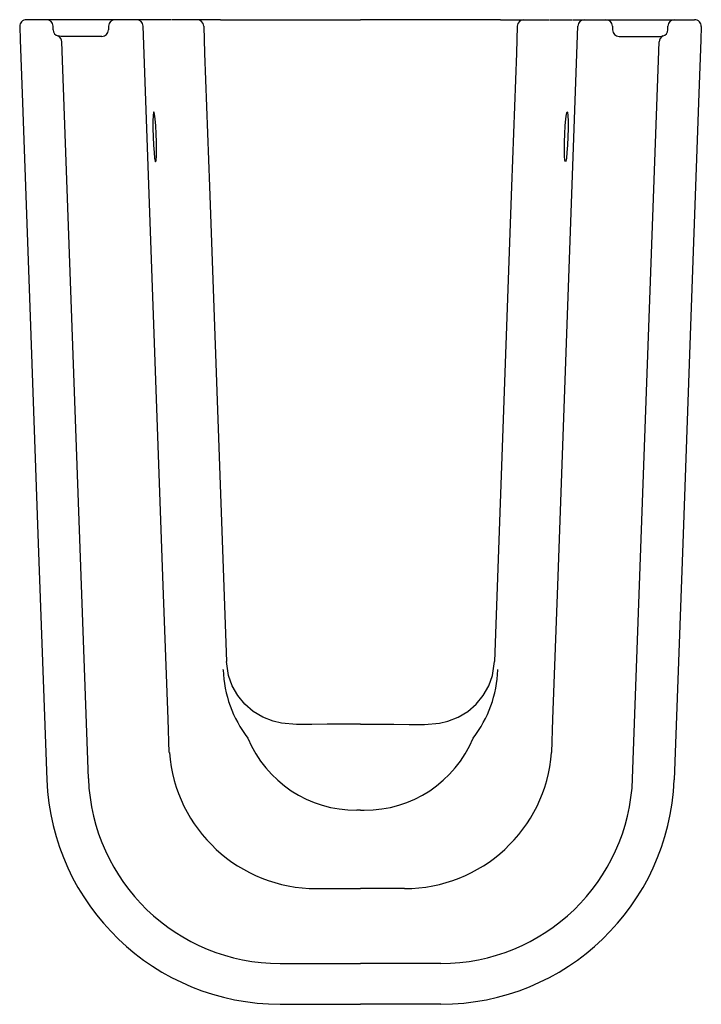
# Model space of a CAD drawing. Header units: millimetres. Extents: x 4224.527 to 4224.731, y 2368.041 to 2368.336.
import ezdxf

# ---------------------------------------------------------------- set-up
doc = ezdxf.new("R2010")
doc.units = ezdxf.units.MM
doc.layers.add('SANINDUSA', color=3, linetype='Continuous')

msp = doc.modelspace()

# ---------------------------------------------------------------- linework, layer by layer
at = {"layer": 'SANINDUSA'}
for p, q in [((4224.534519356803, 2368.335918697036), (4224.52877214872, 2368.335918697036)), ((4224.534786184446, 2368.335918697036), (4224.534519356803, 2368.335918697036)), ((4224.551789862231, 2368.335918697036), (4224.534786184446, 2368.335918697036)), ((4224.55433455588, 2368.335918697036), (4224.551789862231, 2368.335918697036)), ((4224.555080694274, 2368.335918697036), (4224.55433455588, 2368.335918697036)), ((4224.555385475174, 2368.335918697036), (4224.555080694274, 2368.335918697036)), ((4224.55870932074, 2368.335918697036), (4224.555385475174, 2368.335918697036)), ((4224.561705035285, 2368.335918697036), (4224.55870932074, 2368.335918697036)), ((4224.565154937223, 2368.335918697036), (4224.561705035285, 2368.335918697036)), ((4224.566416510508, 2368.335918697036), (4224.565154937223, 2368.335918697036)), ((4224.569191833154, 2368.335918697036), (4224.566416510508, 2368.335918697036)), ((4224.569867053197, 2368.335918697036), (4224.569191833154, 2368.335918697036)), ((4224.572242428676, 2368.335918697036), (4224.569867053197, 2368.335918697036)), ((4224.573505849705, 2368.335918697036), (4224.572405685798, 2368.335918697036)), ((4224.576277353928, 2368.335918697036), (4224.573505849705, 2368.335918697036)), ((4224.576952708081, 2368.335918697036), (4224.576277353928, 2368.335918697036)), ((4224.579822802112, 2368.335918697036), (4224.576952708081, 2368.335918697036)), ((4224.586812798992, 2368.335918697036), (4224.579822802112, 2368.335918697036)), ((4224.586812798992, 2368.335918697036), (4224.628724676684, 2368.335918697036)), ((4224.670636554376, 2368.335918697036), (4224.628724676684, 2368.335918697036)), ((4224.670636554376, 2368.335918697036), (4224.677626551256, 2368.335918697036)), ((4224.677626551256, 2368.335918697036), (4224.680496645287, 2368.335918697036)), ((4224.680496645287, 2368.335918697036), (4224.68117199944, 2368.335918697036)), ((4224.68117199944, 2368.335918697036), (4224.683943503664, 2368.335918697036)), ((4224.683943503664, 2368.335918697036), (4224.68504366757, 2368.335918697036)), ((4224.685206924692, 2368.335918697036), (4224.687582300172, 2368.335918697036)), ((4224.687582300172, 2368.335918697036), (4224.688257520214, 2368.335918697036)), ((4224.688257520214, 2368.335918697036), (4224.69103284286, 2368.335918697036)), ((4224.69103284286, 2368.335918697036), (4224.692131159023, 2368.335918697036)), ((4224.692294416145, 2368.335918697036), (4224.695744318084, 2368.335918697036)), ((4224.695744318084, 2368.335918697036), (4224.698740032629, 2368.335918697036)), ((4224.698740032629, 2368.335918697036), (4224.702063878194, 2368.335918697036)), ((4224.702063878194, 2368.335918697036), (4224.702368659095, 2368.335918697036)), ((4224.702368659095, 2368.335918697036), (4224.703114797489, 2368.335918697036)), ((4224.703114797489, 2368.335918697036), (4224.705659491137, 2368.335918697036)), ((4224.705659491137, 2368.335918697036), (4224.722663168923, 2368.335918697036)), ((4224.722663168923, 2368.335918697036), (4224.722929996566, 2368.335918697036)), ((4224.722929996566, 2368.335918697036), (4224.728658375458, 2368.335918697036)), ((4224.536812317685, 2368.332862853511), (4224.536781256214, 2368.333974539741)), ((4224.553386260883, 2368.333974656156), (4224.553355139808, 2368.332862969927)), ((4224.704063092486, 2368.333974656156), (4224.704094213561, 2368.332862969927)), ((4224.720637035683, 2368.332862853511), (4224.720668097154, 2368.333974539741)), ((4224.539150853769, 2368.330918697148), (4224.538233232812, 2368.331050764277)), ((4224.548850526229, 2368.330918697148), (4224.539150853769, 2368.330918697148)), ((4224.551347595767, 2368.330918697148), (4224.548850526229, 2368.330918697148)), ((4224.706101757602, 2368.330918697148), (4224.708598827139, 2368.330918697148)), ((4224.708598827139, 2368.330918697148), (4224.7182984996, 2368.330918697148)), ((4224.7182984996, 2368.330918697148), (4224.719216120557, 2368.331050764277)), ((4224.54733371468, 2368.108853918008), (4224.539404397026, 2368.329250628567)), ((4224.710115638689, 2368.108853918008), (4224.718044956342, 2368.329250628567)), ((4224.587666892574, 2368.141367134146), (4224.587640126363, 2368.141500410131)), ((4224.669782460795, 2368.141367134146), (4224.669809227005, 2368.141500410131)), ((4224.628724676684, 2368.099370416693), (4224.627621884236, 2368.099370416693)), ((4224.628724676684, 2368.099370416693), (4224.629827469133, 2368.099370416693)), ((4224.6155421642, 2368.075918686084), (4224.628724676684, 2368.075918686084)), ((4224.641907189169, 2368.075918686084), (4224.628724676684, 2368.075918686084)), ((4224.604724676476, 2368.053490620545), (4224.628724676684, 2368.053490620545)), ((4224.652724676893, 2368.053490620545), (4224.628724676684, 2368.053490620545))]:
    msp.add_line(p, q, dxfattribs=at)
for points in [[(4224.526796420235, 2368.333846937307), (4224.526940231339, 2368.329849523), (4224.527515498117, 2368.313859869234), (4224.529816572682, 2368.249901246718), (4224.532296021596, 2368.179147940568), (4224.534907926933, 2368.108399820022)], [(4224.571520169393, 2368.116616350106), (4224.57116063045, 2368.126609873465), (4224.569722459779, 2368.166584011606), (4224.563699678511, 2368.333988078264)], [(4224.581817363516, 2368.333990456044), (4224.582107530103, 2368.325925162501), (4224.583545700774, 2368.285951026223), (4224.588659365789, 2368.14381591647), (4224.588659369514, 2368.143815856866)], [(4224.675631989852, 2368.333990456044), (4224.675341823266, 2368.325925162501), (4224.673903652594, 2368.285951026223), (4224.66878998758, 2368.14381591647), (4224.668789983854, 2368.143815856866)], [(4224.685929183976, 2368.116616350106), (4224.686288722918, 2368.126609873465), (4224.68772689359, 2368.166584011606), (4224.693749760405, 2368.333990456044)], [(4224.730652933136, 2368.333846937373), (4224.73050912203, 2368.329849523), (4224.729933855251, 2368.313859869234), (4224.727632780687, 2368.249901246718), (4224.725153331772, 2368.179147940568), (4224.722541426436, 2368.108399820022)], [(4224.567439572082, 2368.293418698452), (4224.567584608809, 2368.293841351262), (4224.567682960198, 2368.295063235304), (4224.56772333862, 2368.296943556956), (4224.56770145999, 2368.299267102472), (4224.567619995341, 2368.301773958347), (4224.567488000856, 2368.304186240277), (4224.567320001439, 2368.306234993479), (4224.567134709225, 2368.307687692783), (4224.566953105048, 2368.308375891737), (4224.566796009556, 2368.308218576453), (4224.56668139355, 2368.307234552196), (4224.566622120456, 2368.305539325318), (4224.566624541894, 2368.303327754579), (4224.566688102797, 2368.30084857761), (4224.566805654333, 2368.298376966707), (4224.566964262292, 2368.296187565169), (4224.567146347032, 2368.294527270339), (4224.567331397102, 2368.29358736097), (4224.567439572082, 2368.293418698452)], [(4224.690009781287, 2368.293418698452), (4224.68986474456, 2368.293841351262), (4224.68976639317, 2368.295063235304), (4224.689726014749, 2368.296943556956), (4224.689747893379, 2368.299267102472), (4224.689829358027, 2368.301773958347), (4224.689961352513, 2368.304186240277), (4224.690129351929, 2368.306234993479), (4224.690314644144, 2368.307687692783), (4224.69049624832, 2368.308375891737), (4224.690653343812, 2368.308218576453), (4224.690767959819, 2368.307234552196), (4224.690827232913, 2368.305539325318), (4224.690824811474, 2368.303327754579), (4224.690761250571, 2368.30084857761), (4224.690643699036, 2368.298376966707), (4224.690485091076, 2368.296187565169), (4224.690303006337, 2368.294527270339), (4224.690117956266, 2368.29358736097), (4224.690009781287, 2368.293418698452)], [(4224.628724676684, 2368.125093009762), (4224.618724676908, 2368.125093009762), (4224.614154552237, 2368.124996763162), (4224.609585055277, 2368.124962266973), (4224.605057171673, 2368.125370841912), (4224.602577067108, 2368.125954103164), (4224.599490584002, 2368.127183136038), (4224.596650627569, 2368.128906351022), (4224.594130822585, 2368.131096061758), (4224.592016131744, 2368.133678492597), (4224.59038620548, 2368.136567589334), (4224.589270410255, 2368.139690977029), (4224.588659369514, 2368.143815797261), (4224.588659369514, 2368.143815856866)], [(4224.628724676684, 2368.125093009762), (4224.638724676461, 2368.125093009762), (4224.643294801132, 2368.124996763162), (4224.647864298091, 2368.124962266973), (4224.652392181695, 2368.125370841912), (4224.654872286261, 2368.125954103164), (4224.657958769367, 2368.127183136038), (4224.660798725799, 2368.128906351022), (4224.663318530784, 2368.131096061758), (4224.665433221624, 2368.133678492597), (4224.667063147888, 2368.136567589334), (4224.668178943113, 2368.139690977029), (4224.668789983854, 2368.143815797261), (4224.668789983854, 2368.143815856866)], [(4224.60472450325, 2368.041330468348), (4224.607103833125, 2368.041269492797), (4224.61282041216, 2368.041267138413), (4224.625446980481, 2368.041267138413), (4224.628724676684, 2368.041267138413)], [(4224.652724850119, 2368.041330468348), (4224.650345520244, 2368.041269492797), (4224.644628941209, 2368.041267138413), (4224.632002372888, 2368.041267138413), (4224.628724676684, 2368.041267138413)]]:
    msp.add_lwpolyline(points, dxfattribs=at)
for centre, radius, start, end in [((4224.528790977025, 2368.333918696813), 0.002, 90, 182.0604699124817), ((4224.534784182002, 2368.333920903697), 0.001997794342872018, 1.538440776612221, 89.9425708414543), ((4224.555385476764, 2368.333918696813), 0.002, 90, 178.3966710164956), ((4224.561703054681, 2368.333920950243), 0.001997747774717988, 1.993841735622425, 89.94319590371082), ((4224.579820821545, 2368.333920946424), 0.001997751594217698, 1.993947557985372, 89.94319705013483), ((4224.677628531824, 2368.333920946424), 0.001997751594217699, 90.05680294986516, 178.0060524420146), ((4224.695746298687, 2368.333920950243), 0.001997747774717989, 90.05680409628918, 178.0061582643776), ((4224.702063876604, 2368.333918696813), 0.002000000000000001, 1.603328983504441, 90), ((4224.722665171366, 2368.333920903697), 0.001997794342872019, 90.05742915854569, 178.4615592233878), ((4224.728658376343, 2368.333918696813), 0.002000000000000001, 357.9395300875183, 90), ((4224.538741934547, 2368.332912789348), 0.001930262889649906, 181.4824053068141, 254.7197747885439), ((4224.551353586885, 2368.332925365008), 0.0020066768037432, 269.8289379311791, 358.2148473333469), ((4224.706095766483, 2368.332925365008), 0.002006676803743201, 181.785152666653, 270.1710620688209), ((4224.718707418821, 2368.332912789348), 0.001930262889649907, 285.2802252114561, 358.5175946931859), ((4224.537506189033, 2368.329296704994), 0.001898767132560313, 358.6094956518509, 67.48637770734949), ((4224.719943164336, 2368.329296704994), 0.001898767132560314, 112.5136222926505, 181.3905043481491), ((4224.622868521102, 2368.142496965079), 0.03521975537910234, 181.8383333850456, 217.7409489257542), ((4224.634580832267, 2368.142496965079), 0.03521975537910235, 322.2590510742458, 358.1616666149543), ((4224.627384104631, 2368.134438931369), 0.03506932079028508, 202.6402373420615, 270.3884840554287), ((4224.630065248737, 2368.134438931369), 0.0350693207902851, 269.6115159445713, 337.3597626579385), ((4224.615488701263, 2368.119981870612), 0.04406321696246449, 184.3803454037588, 270.069518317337), ((4224.641960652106, 2368.119981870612), 0.04406321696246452, 269.930481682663, 355.6196545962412), ((4224.604724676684, 2368.110918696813), 0.05742809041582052, 182.0604699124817, 270), ((4224.652724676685, 2368.110918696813), 0.05742809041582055, 270, 357.9395300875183), ((4224.604758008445, 2368.111198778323), 0.0699061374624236, 182.2946679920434, 269.9720105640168), ((4224.652691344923, 2368.111198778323), 0.06990613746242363, 270.0279894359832, 357.7053320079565)]:
    msp.add_arc(centre, radius, start, end, dxfattribs=at)

doc.saveas('drawing.dxf')
